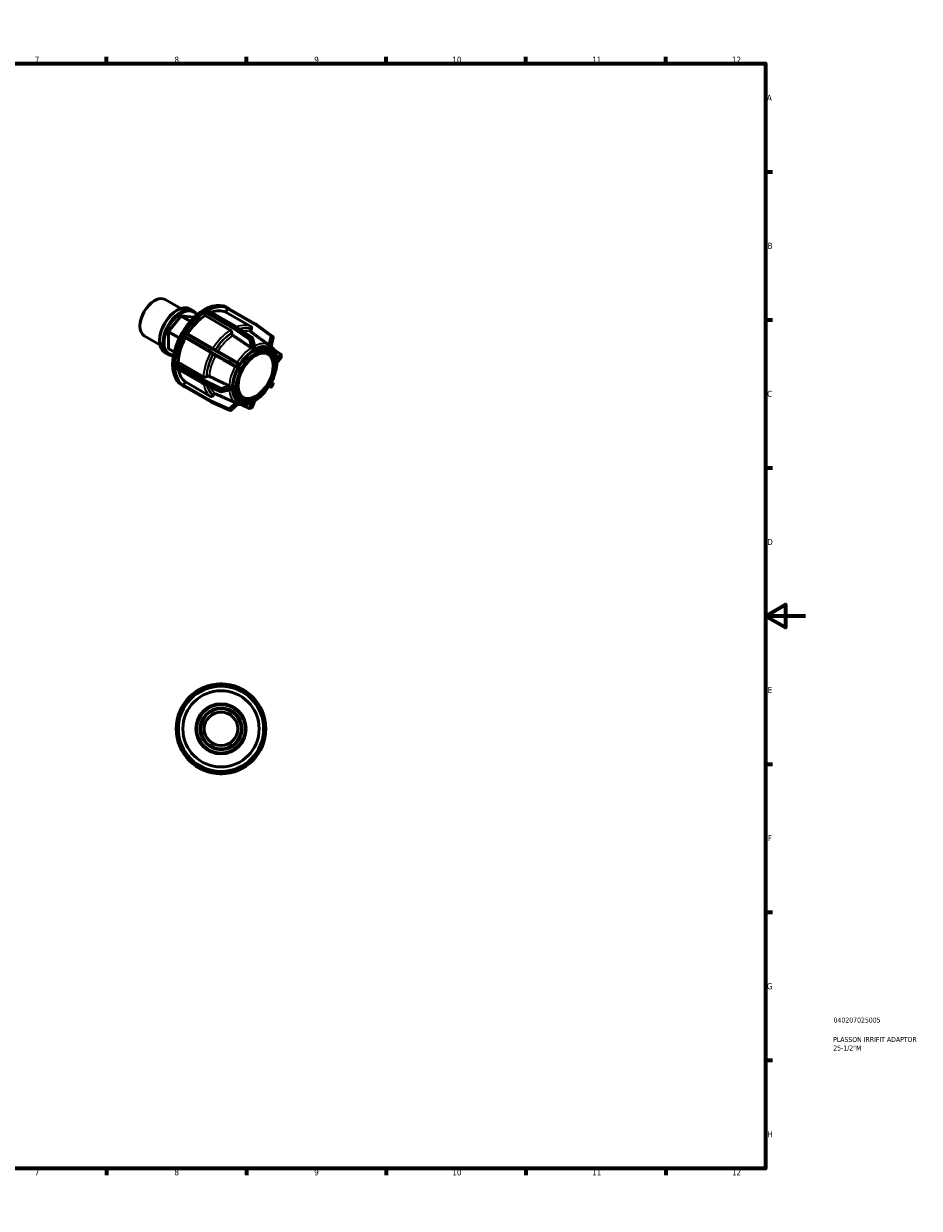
# Model space of a CAD drawing. Header units: millimetres. Extents: x 0 to 898, y 0 to 594.
# Tile 4 of 4: x 449 to 898, y 0 to 594. Entities that reach past the tile are written whole.
import ezdxf

# ---------------------------------------------------------------- set-up
doc = ezdxf.new("R2010")
doc.units = ezdxf.units.MM
for name, color, linetype, lineweight in [('Border (ANSI)', 7, 'Continuous', 70), ('Title (ISO)', 7, 'Continuous', 50), ('Visible (ANSI)', 7, 'Continuous', 50), ('Visible Narrow (ANSI)', 7, 'Continuous', 35)]:
    doc.layers.add(name, color=color, linetype=linetype, lineweight=lineweight)
doc.styles.add('Note Text (ANSI)', font='tahoma.ttf')
doc.styles.add('Note Text (ISO)', font='tahoma.ttf')

# ---------------------------------------------------------------- blocks, each defined once
blk = doc.blocks.new('Borders Default Border')
at = {"layer": 'Border (ANSI)'}
for p, q in [((70.08, 574), (70.08, 577.45)), ((140.17, 574), (140.17, 577.45)), ((210.25, 574), (210.25, 577.45)), ((280.33, 574), (280.33, 577.45)), ((350.42, 574), (350.42, 577.45)), ((490.58, 574), (490.58, 577.45)), ((560.67, 574), (560.67, 577.45)), ((630.75, 574), (630.75, 577.45)), ((700.83, 574), (700.83, 577.45)), ((770.92, 574), (770.92, 577.45)), ((20, 519.75), (16.55, 519.75)), ((821, 519.75), (824.45, 519.75)), ((20, 445.5), (16.55, 445.5)), ((821, 445.5), (824.45, 445.5)), ((20, 371.25), (16.55, 371.25)), ((821, 371.25), (824.45, 371.25)), ((20, 222.75), (16.55, 222.75)), ((821, 222.75), (824.45, 222.75)), ((20, 148.5), (16.55, 148.5)), ((821, 148.5), (824.45, 148.5)), ((20, 74.25), (16.55, 74.25)), ((821, 74.25), (824.45, 74.25)), ((70.08, 20), (70.08, 16.55)), ((140.17, 20), (140.17, 16.55)), ((210.25, 20), (210.25, 16.55)), ((280.33, 20), (280.33, 16.55)), ((350.42, 20), (350.42, 16.55)), ((490.58, 20), (490.58, 16.55)), ((560.67, 20), (560.67, 16.55)), ((630.75, 20), (630.75, 16.55)), ((700.83, 20), (700.83, 16.55)), ((770.92, 20), (770.92, 16.55))]:
    blk.add_line(p, q, dxfattribs=at)
at = {"layer": 'Border (ANSI)', "flags": 128}
for points in [[(420.5, 594), (420.5, 574), (414.73, 584), (426.27, 584), (420.5, 574)], [(20, 20), (20, 574), (821, 574), (821, 20), (20, 20)], [(0, 297), (20, 297), (10, 302.77), (10, 291.23), (20, 297)], [(841, 297), (821, 297), (831, 302.77), (831, 291.23), (821, 297)], [(420.5, 0), (420.5, 20), (414.73, 10), (426.27, 10), (420.5, 20)]]:
    blk.add_lwpolyline(points, dxfattribs=at)
at = {"layer": 'Border (ANSI)', "attachment_point": 7, "style": 'Note Text (ANSI)'}
for s, insert, char_height in [('1', (34.35, 574.4), 3.05), ('2', (104.2, 574.4), 3.05), ('3', (174.26, 574.34), 3.05), ('4', (244.23, 574.4), 3.05), ('5', (314.48, 574.34), 3.05), ('6', (384.49, 574.34), 3.05), ('7', (454.6, 574.4), 3.05), ('8', (524.63, 574.33), 3.05), ('9', (594.7, 574.34), 3.05), ('10', (663.96, 574.34), 3.048), ('11', (734.04, 574.4), 3.048), ('12', (804.13, 574.4), 3.048), ('A', (16.78, 555.35), 3.05), ('A', (821.63, 555.35), 3.05), ('B', (17.15, 481.1), 3.05), ('B', (821.99, 481.1), 3.05), ('C', (16.95, 406.8), 3.05), ('C', (821.8, 406.8), 3.05), ('D', (16.96, 332.6), 3.05), ('D', (821.81, 332.6), 3.05), ('E', (17.21, 258.35), 3.05), ('E', (822.05, 258.35), 3.05), ('F', (17.29, 184.1), 3.05), ('F', (822.14, 184.1), 3.05), ('G', (16.81, 109.79), 3.05), ('G', (821.66, 109.79), 3.05), ('H', (16.97, 35.6), 3.05), ('H', (821.81, 35.6), 3.05), ('1', (34.35, 16.55), 3.05), ('2', (104.2, 16.55), 3.05), ('3', (174.26, 16.49), 3.05), ('4', (244.23, 16.55), 3.05), ('5', (314.48, 16.49), 3.05), ('6', (384.49, 16.49), 3.05), ('7', (454.6, 16.55), 3.05), ('8', (524.63, 16.48), 3.05), ('9', (594.7, 16.49), 3.05), ('10', (663.96, 16.49), 3.048), ('11', (734.04, 16.55), 3.048), ('12', (804.13, 16.55), 3.048)]:
    blk.add_mtext(s, dxfattribs=dict(at, insert=insert, char_height=char_height))
blk = doc.blocks.new('Title Blocks ISO')
at = {"layer": 'Title (ISO)', "color": 232, "true_color": 0xca0064, "style": 'Note Text (ISO)'}
for tag, p in [('PART_NUMBER_001', (34.08, 73.13)), ('DESCRIPTION_001', (33.84, 63.4)), ('DESCRIPTION_002', (33.91, 59.12))]:
    blk.add_attdef(tag, p, '', height=2.5, dxfattribs=at)

msp = doc.modelspace()

# ---------------------------------------------------------------- linework, layer by layer
at = {"layer": 'Visible (ANSI)'}
for p, q in [((514.394, 454.962), (514.69, 455.133)), ((519.947, 455.664), (527.779, 451.154)), ((550.823, 451.757), (551.685, 451.26)), ((527.87, 447.343), (521.711, 439.684)), ((525.702, 450.157), (525.998, 450.328)), ((528.127, 447.491), (527.87, 447.343)), ((527.87, 447.343), (532.523, 444.664)), ((532.695, 444.86), (528.127, 447.491)), ((534.286, 446.926), (528.127, 447.491)), ((532.306, 450.965), (533.976, 450.003)), ((534.286, 446.926), (534.534, 446.783)), ((539.97, 447.656), (539.97, 449.112)), ((552.631, 440.366), (539.97, 447.656)), ((540.324, 449.725), (540.766, 449.979)), ((540.766, 449.979), (541.208, 450.234)), ((541.457, 450.258), (554.809, 442.569)), ((550.313, 449.421), (551.203, 450.963)), ((562.973, 442.13), (550.313, 449.421)), ((565.055, 443.563), (551.703, 451.251)), ((507.31, 442.659), (507.31, 442.318)), ((521.711, 439.684), (521.582, 439.353)), ((527.15, 436.552), (521.711, 439.684)), ((554.84, 442.55), (563.597, 436.621)), ((563.012, 440.566), (563.179, 440.856)), ((565.681, 443.199), (565.056, 443.562)), ((565.724, 443.171), (573.94, 437.19)), ((509.49, 437.504), (517.322, 432.994)), ((517.142, 435.291), (517.142, 434.949)), ((521.582, 439.353), (526.996, 436.236)), ((521.582, 439.353), (521.582, 431.13)), ((529.203, 437.572), (529.516, 438.113)), ((530.094, 436.477), (529.203, 436.994)), ((529.516, 438.113), (529.828, 438.654)), ((542.754, 429.186), (530.094, 436.477)), ((530.328, 438.942), (543.68, 431.254)), ((553.338, 438.866), (553.338, 439.139)), ((563.8, 436.336), (564.93, 432.098)), ((574.132, 436.669), (573.035, 432.082)), ((519.758, 429.173), (521.428, 428.212)), ((524.516, 429.441), (521.582, 431.13)), ((521.582, 431.13), (521.711, 430.947)), ((521.711, 430.947), (524.492, 429.345)), ((543.68, 431.254), (552.979, 425.896)), ((544.129, 428.391), (543.962, 428.488)), ((563.775, 430.329), (563.774, 430.332)), ((563.774, 430.33), (563.775, 430.329)), ((564.57, 430.787), (563.775, 430.329)), ((565.366, 431.246), (564.57, 430.787)), ((565.365, 431.248), (565.366, 431.246)), ((570.668, 430.232), (572.195, 429.352)), ((571.903, 431.88), (571.904, 431.879)), ((571.904, 431.879), (571.904, 431.882)), ((572.466, 431.553), (571.904, 431.879)), ((573.029, 431.227), (572.466, 431.553)), ((573.029, 431.227), (573.028, 431.227)), ((573.029, 431.229), (573.029, 431.227)), ((577.948, 428.293), (574.505, 430.656)), ((578.165, 426.859), (578.165, 427.881)), ((524.856, 422.422), (524.856, 422.933)), ((524.856, 421.911), (524.856, 422.422)), ((525.21, 423.546), (526.469, 424.271)), ((526.469, 424.271), (539.129, 416.981)), ((552.98, 425.896), (556.138, 424.068)), ((556.674, 422.459), (556.111, 421.485)), ((557.236, 423.433), (556.674, 422.459)), ((557.234, 423.434), (557.236, 423.433)), ((575.736, 425.227), (575.737, 425.227)), ((575.737, 423.387), (575.736, 423.388)), ((575.737, 425.227), (575.738, 425.228)), ((575.737, 424.307), (575.737, 425.227)), ((575.737, 423.387), (575.737, 424.307)), ((575.738, 423.389), (575.737, 423.387)), ((578.054, 426.544), (576.015, 424.027)), ((538.312, 413.993), (524.96, 421.682)), ((540.545, 416.981), (540.781, 417.117)), ((556.111, 421.485), (556.109, 421.486)), ((528.367, 412.76), (529.527, 412.092)), ((529.203, 412.858), (530.094, 414.401)), ((529.516, 412.099), (529.203, 412.28)), ((529.828, 411.917), (529.516, 412.099)), ((543.181, 404.228), (529.829, 411.917)), ((530.094, 414.401), (542.754, 407.11)), ((547.867, 409.374), (538.344, 413.976)), ((552.446, 410.478), (548.214, 409.342)), ((553.401, 412.365), (553.403, 412.366)), ((553.403, 410.526), (553.401, 410.525)), ((553.403, 412.366), (553.403, 411.446)), ((553.403, 412.366), (553.403, 412.366)), ((553.403, 411.446), (553.403, 410.526)), ((571.904, 412.32), (571.903, 412.32)), ((571.904, 412.32), (572.466, 413.294)), ((571.904, 412.319), (571.904, 412.32)), ((572.038, 412.231), (572.771, 411.809)), ((572.466, 413.294), (573.029, 414.268)), ((573.028, 414.269), (573.029, 414.268)), ((573.029, 414.268), (573.029, 414.268)), ((573.167, 414.184), (573.898, 413.756)), ((573.454, 411.992), (574.079, 413.075)), ((552.527, 400.1), (543.228, 404.204)), ((543.962, 407.571), (544.129, 407.86)), ((556.109, 404.525), (556.111, 404.526)), ((556.111, 404.526), (556.111, 404.527)), ((556.111, 404.526), (556.674, 404.2)), ((556.674, 404.2), (557.236, 403.873)), ((556.945, 406.401), (558.472, 405.521)), ((563.775, 404.507), (563.774, 404.508)), ((563.774, 404.506), (563.775, 404.507)), ((563.775, 404.507), (564.57, 404.965)), ((564.95, 404.862), (563.784, 401.827)), ((564.57, 404.965), (565.366, 405.424)), ((565.365, 405.424), (565.366, 405.424)), ((565.366, 405.424), (565.365, 405.422)), ((556.499, 403.441), (553.073, 400.194)), ((557.236, 403.873), (557.234, 403.872)), ((558.361, 402.878), (562.219, 401.046)), ((562.683, 401.065), (563.566, 401.574)), ((547.964, 262.927), (547.339, 262.927)), ((548.589, 262.927), (547.964, 262.927)), ((532.054, 256.337), (531.612, 255.895)), ((532.496, 256.779), (532.054, 256.337)), ((563.874, 256.337), (563.432, 256.779)), ((564.316, 255.895), (563.874, 256.337)), ((525.464, 241.052), (525.464, 240.427)), ((525.464, 240.427), (525.464, 239.802)), ((570.464, 240.427), (570.464, 241.052)), ((570.464, 239.802), (570.464, 240.427)), ((531.612, 224.959), (532.054, 224.517)), ((532.054, 224.517), (532.496, 224.076)), ((563.432, 224.076), (563.874, 224.517)), ((563.874, 224.517), (564.316, 224.959)), ((547.339, 217.927), (547.964, 217.927)), ((547.964, 217.927), (548.589, 217.927))]:
    msp.add_line(p, q, dxfattribs=at)
for radius in [22.5, 21.375, 19.125, 12.573, 12.154, 10.477, 10.058, 8.382]:
    msp.add_circle((547.964, 240.427), radius, dxfattribs=at)
for centre, start, end in [((554.56, 442.136), 55.901415, 60.064008), ((564.805, 443.129), 59.872355, 60.064008), ((565.43, 442.767), 53.943399, 59.872355), ((563.317, 436.207), 14.922076, 55.901415), ((573.646, 436.785), 346.546006, 53.943399), ((577.665, 427.881), 0, 55.538765), ((552.729, 425.463), 59.937399, 60.052822), ((577.665, 426.859), 321.000959, 0), ((538.561, 414.426), 240.064008, 244.209918), ((573.021, 412.242), 240.076672, 329.999959), ((573.646, 413.325), 329.999959, 59.669876), ((543.43, 404.662), 240.064008, 246.183161), ((548.085, 409.824), 244.209918, 285.030976), ((552.729, 400.557), 246.183161, 313.464294), ((562.433, 401.498), 244.60591, 299.935992), ((563.317, 402.007), 299.935992, 338.967906), ((547.339, 262.427), 90, 102.560723), ((548.589, 262.427), 77.439277, 90), ((531.965, 255.542), 135, 147.560723), ((532.849, 256.426), 122.439277, 135), ((563.078, 256.426), 45, 57.560723), ((563.962, 255.542), 32.439277, 45), ((525.964, 241.052), 167.439277, 180), ((525.964, 239.802), 180, 192.560723), ((569.964, 241.052), 0, 12.560723), ((569.964, 239.802), 347.439277, 0), ((531.965, 225.313), 212.439277, 225), ((532.849, 224.429), 225, 237.560723), ((563.078, 224.429), 302.439277, 315), ((563.962, 225.313), 315, 327.560723), ((547.339, 218.427), 257.439277, 270), ((548.589, 218.427), 270, 282.560723)]:
    msp.add_arc(centre, 0.5, start, end, dxfattribs=at)
for centre, major_axis, start_param, end_param in [((514.718, 446.584), (-5.229, -9.08), 3.1415927, 6.2831853), ((514.422, 446.755), (-5.019, -8.716), 3.9289245, 5.4958534), ((526.032, 440.069), (-6.274, -10.896), 3.1415927, 6.2831853), ((527.702, 439.107), (6.274, 10.896), 5.9140056, 9.7939577), ((539.595, 432.259), (11.228, 19.498), 0, 3.1415927), ((540.766, 431.584), (11.228, 19.498), 0.0306826, 0.7508481), ((525.736, 440.24), (-6.065, -10.532), 3.9289245, 5.4958534), ((527.998, 438.937), (-6.065, -10.532), 2.8210072, 6.6037707), ((540.766, 431.584), (-11.228, -19.498), 3.9576734, 4.677839), ((540.766, 431.584), (-10.105, -17.548), 3.9806413, 4.6547007), ((540.324, 449.316), (0.25, 0.433), 1.0026904, 2.3542608), ((540.324, 449.316), (-0.25, -0.433), 3.9250571, 4.1442831), ((541.208, 449.825), (-0.25, -0.433), 3.7058311, 3.9250571), ((541.208, 449.825), (0.25, 0.433), 0, 0.5642385), ((540.766, 431.584), (10.105, 17.548), 0.0536505, 0.6160413), ((551.453, 450.818), (0.25, 0.433), 0.2172923, 1.5688626), ((551.453, 450.818), (0.25, 0.433), 0, 0.2172923), ((540.766, 431.584), (-11.228, -19.498), 4.7430716, 5.4632371), ((540.766, 431.584), (-10.105, -17.548), 4.7660394, 5.4402693), ((529.453, 437.427), (-0.25, -0.433), 4.9296812, 6.2812516), ((529.453, 437.427), (-0.25, -0.433), 4.7104553, 4.9296812), ((530.078, 438.509), (-0.25, -0.433), 4.4912293, 4.7104553), ((530.078, 438.509), (0.25, 0.433), 0, 1.3496367), ((564.57, 417.876), (7.485, 12.999), 5.2920673, 10.4158959), ((563.806, 418.316), (6.862, 11.916), 0, 0.9303532), ((563.806, 418.316), (7.485, 12.999), 5.7658801, 6.2323499), ((525.21, 423.137), (-0.25, -0.433), 5.2766275, 5.4958534), ((525.21, 422.115), (-0.25, -0.433), 5.4958534, 5.7150794), ((525.21, 423.137), (0.25, 0.433), 0.7834645, 2.1350348), ((525.21, 422.115), (-0.25, -0.433), 5.7150794, 6.2831853), ((540.766, 431.584), (-11.228, -19.498), 5.5284698, 6.2486353), ((540.766, 431.584), (-10.105, -17.548), 5.6621658, 6.2256674), ((529.453, 412.713), (-0.25, -0.433), 4.7104553, 6.0620256), ((529.453, 412.713), (-0.25, -0.433), 6.0620256, 6.2812516), ((563.806, 418.316), (-6.862, -11.916), 5.3528321, 6.2831853), ((563.806, 418.316), (-7.485, -12.999), 0.0508354, 0.5173052)]:
    msp.add_ellipse(centre, major_axis=major_axis, ratio=0.5780931, start_param=start_param, end_param=end_param, dxfattribs=at)
for major_axis in [(-6.862, -11.916), (-6.238, -10.832)]:
    msp.add_ellipse((565.334, 417.437), major_axis=major_axis, ratio=0.5780931, dxfattribs=at)
for points, knots in [([(553.338, 439.139), (553.338, 439.241), (553.317, 439.371), (553.25, 439.597), (553.192, 439.731), (553.069, 439.945), (552.982, 440.062), (552.82, 440.233), (552.718, 440.315), (552.631, 440.366)], [-0.1482177, -0.1482177, -0.1482177, -0.1482177, -0.11111154, -0.11111154, -0.07403969, -0.07403969, -0.03700521, -0.03700521, 0, 0, 0, 0]), ([(563.158, 439.33), (563.092, 439.379), (563.03, 439.446), (562.929, 439.6), (562.883, 439.722), (562.847, 439.944), (562.85, 440.085), (562.898, 440.321), (562.95, 440.459), (563.012, 440.566)], [0.30488866, 0.30488866, 0.30488866, 0.30488866, 0.33345719, 0.33345719, 0.37049592, 0.37049592, 0.40757713, 0.40757713, 0.44468953, 0.44468953, 0.44468953, 0.44468953]), ([(563.179, 440.856), (563.241, 440.963), (563.293, 441.101), (563.341, 441.337), (563.344, 441.477), (563.308, 441.7), (563.262, 441.821), (563.148, 441.996), (563.06, 442.08), (562.973, 442.13)], [-0.1482177, -0.1482177, -0.1482177, -0.1482177, -0.11111154, -0.11111154, -0.07403969, -0.07403969, -0.03700521, -0.03700521, 0, 0, 0, 0]), ([(553.983, 437.679), (553.912, 437.727), (553.837, 437.792), (553.694, 437.943), (553.607, 438.06), (553.483, 438.274), (553.425, 438.409), (553.358, 438.634), (553.338, 438.765), (553.338, 438.866)], [0.30488866, 0.30488866, 0.30488866, 0.30488866, 0.33345719, 0.33345719, 0.37049592, 0.37049592, 0.40757713, 0.40757713, 0.44468953, 0.44468953, 0.44468953, 0.44468953]), ([(543.962, 428.488), (543.9, 428.524), (543.807, 428.578), (543.626, 428.683), (543.506, 428.752), (543.295, 428.874), (543.167, 428.948), (542.958, 429.069), (542.841, 429.136), (542.754, 429.186)], [-0.1482177, -0.1482177, -0.1482177, -0.1482177, -0.11111154, -0.11111154, -0.07403969, -0.07403969, -0.03700521, -0.03700521, 0, 0, 0, 0]), ([(545.274, 427.73), (545.198, 427.774), (545.109, 427.825), (544.924, 427.932), (544.796, 428.006), (544.585, 428.127), (544.465, 428.197), (544.284, 428.302), (544.191, 428.356), (544.129, 428.391)], [0.30488866, 0.30488866, 0.30488866, 0.30488866, 0.33345719, 0.33345719, 0.37049592, 0.37049592, 0.40757713, 0.40757713, 0.44468953, 0.44468953, 0.44468953, 0.44468953]), ([(563.968, 431.133), (563.963, 431.13), (563.957, 431.126), (563.934, 431.115), (563.913, 431.111), (563.852, 431.112), (563.814, 431.123), (563.707, 431.159), (563.619, 431.2), (563.445, 431.29), (563.366, 431.334), (563.261, 431.396), (563.231, 431.415), (563.185, 431.445), (563.168, 431.457), (563.152, 431.468)], [-0.20337242, -0.20337242, -0.20337242, -0.20337242, -0.19935072, -0.19935072, -0.18742446, -0.18742446, -0.17074471, -0.17074471, -0.13832755, -0.13832755, -0.11191371, -0.11191371, -0.10070271, -0.10070271, -0.09389383, -0.09389383, -0.09389383, -0.09389383]), ([(564.852, 431.642), (564.697, 431.569), (564.546, 431.49), (564.405, 431.408), (564.263, 431.327), (564.115, 431.234), (563.968, 431.133)], [-0.06015344, -0.06015344, -0.06015344, -0.06015344, 0, 0, 0, 0.06015344, 0.06015344, 0.06015344, 0.06015344]), ([(564.93, 432.098), (564.939, 432.061), (564.946, 432.023), (564.958, 431.907), (564.952, 431.833), (564.931, 431.746), (564.92, 431.716), (564.894, 431.675), (564.882, 431.661), (564.862, 431.647), (564.857, 431.645), (564.852, 431.642)], [-0.092391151, -0.092391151, -0.092391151, -0.092391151, -0.078044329, -0.078044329, -0.048309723, -0.048309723, -0.033244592, -0.033244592, -0.023071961, -0.023071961, -0.019995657, -0.019995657, -0.019995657, -0.019995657]), ([(572.305, 432.365), (572.302, 432.366), (572.3, 432.367), (572.291, 432.372), (572.284, 432.377), (572.264, 432.396), (572.252, 432.411), (572.209, 432.473), (572.173, 432.537), (572.084, 432.686), (572.025, 432.779), (571.907, 432.925), (571.856, 432.98), (571.789, 433.04), (571.774, 433.053), (571.759, 433.065)], [-0.1245938, -0.1245938, -0.1245938, -0.1245938, -0.12276333, -0.12276333, -0.11643154, -0.11643154, -0.1052724, -0.1052724, -0.07604975, -0.07604975, -0.04251859, -0.04251859, -0.01920941, -0.01920941, -0.01220094, -0.01220094, -0.01220094, -0.01220094]), ([(572.93, 432.002), (572.826, 432.079), (572.722, 432.147), (572.622, 432.205), (572.522, 432.263), (572.415, 432.318), (572.305, 432.365)], [-0.06015344, -0.06015344, -0.06015344, -0.06015344, 0, 0, 0, 0.06015344, 0.06015344, 0.06015344, 0.06015344]), ([(573.035, 432.082), (573.031, 432.066), (573.026, 432.053), (573.009, 432.018), (572.993, 432), (572.968, 431.99), (572.959, 431.989), (572.944, 431.993), (572.938, 431.996), (572.931, 432.001), (572.93, 432.002), (572.93, 432.002)], [-0.170750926, -0.170750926, -0.170750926, -0.170750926, -0.159848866, -0.159848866, -0.138916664, -0.138916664, -0.129815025, -0.129815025, -0.123893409, -0.123893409, -0.123300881, -0.123300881, -0.123300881, -0.123300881]), ([(576.014, 425.414), (575.987, 426.013), (575.924, 426.594), (575.725, 427.71), (575.589, 428.245), (575.243, 429.26), (575.033, 429.74), (574.538, 430.635), (574.254, 431.049), (573.671, 431.73), (573.385, 432.011), (573.077, 432.261)], [4.76375643, 4.76375643, 4.76375643, 4.76375643, 4.8971498, 4.8971498, 5.03054317, 5.03054317, 5.16393654, 5.16393654, 5.29732991, 5.29732991, 5.40644527, 5.40644527, 5.40644527, 5.40644527]), ([(555.891, 422.19), (555.889, 422.186), (555.887, 422.183), (555.878, 422.168), (555.87, 422.157), (555.844, 422.13), (555.824, 422.115), (555.749, 422.073), (555.676, 422.052), (555.502, 422.026), (555.392, 422.022), (555.206, 422.046), (555.133, 422.064), (555.048, 422.1), (555.03, 422.11), (555.012, 422.12)], [-0.1245938, -0.1245938, -0.1245938, -0.1245938, -0.12276333, -0.12276333, -0.11643154, -0.11643154, -0.1052724, -0.1052724, -0.07604975, -0.07604975, -0.04251859, -0.04251859, -0.01920941, -0.01920941, -0.01220094, -0.01220094, -0.01220094, -0.01220094]), ([(556.516, 423.273), (556.398, 423.094), (556.287, 422.914), (556.187, 422.741), (556.087, 422.567), (555.986, 422.382), (555.891, 422.19)], [-0.06015344, -0.06015344, -0.06015344, -0.06015344, 0, 0, 0, 0.06015344, 0.06015344, 0.06015344, 0.06015344]), ([(556.138, 424.068), (556.176, 424.046), (556.213, 424.017), (556.316, 423.921), (556.375, 423.841), (556.472, 423.672), (556.507, 423.59), (556.541, 423.467), (556.549, 423.416), (556.545, 423.35), (556.541, 423.33), (556.53, 423.299), (556.525, 423.287), (556.517, 423.275), (556.516, 423.274), (556.516, 423.273)], [-0.23494444, -0.23494444, -0.23494444, -0.23494444, -0.21940053, -0.21940053, -0.1891516, -0.1891516, -0.15984887, -0.15984887, -0.13891666, -0.13891666, -0.12981503, -0.12981503, -0.12389341, -0.12389341, -0.12330088, -0.12330088, -0.12330088, -0.12330088]), ([(564.938, 404.854), (566.103, 405.59), (567.245, 406.512), (569.404, 408.647), (570.42, 409.86), (572.249, 412.481), (573.061, 413.889), (574.417, 416.784), (574.96, 418.272), (575.732, 421.211), (575.96, 422.663), (576.016, 424.042)], [3.1900791, 3.1900791, 3.1900791, 3.1900791, 3.4848667, 3.4848667, 3.7796542, 3.7796542, 4.0744418, 4.0744418, 4.3692294, 4.3692294, 4.664017, 4.664017, 4.664017, 4.664017]), ([(576.016, 425.163), (576.016, 425.169), (576.016, 425.176), (576.015, 425.202), (576.015, 425.226), (576.016, 425.297), (576.016, 425.342), (576.015, 425.393), (576.014, 425.404), (576.014, 425.414)], [-0.203372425, -0.203372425, -0.203372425, -0.203372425, -0.19935072, -0.19935072, -0.187424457, -0.187424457, -0.170744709, -0.170744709, -0.166631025, -0.166631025, -0.166631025, -0.166631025]), ([(576.016, 424.042), (576.016, 424.05), (576.016, 424.062), (576.015, 424.092), (576.015, 424.106), (576.016, 424.13), (576.016, 424.135), (576.016, 424.141)], [-0.048048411, -0.048048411, -0.048048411, -0.048048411, -0.033244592, -0.033244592, -0.023071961, -0.023071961, -0.019995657, -0.019995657, -0.019995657, -0.019995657]), ([(576.016, 424.141), (576.023, 424.324), (576.026, 424.5), (576.026, 424.664), (576.026, 424.828), (576.023, 424.997), (576.016, 425.163)], [0.87862144, 0.87862144, 0.87862144, 0.87862144, 0.93877487, 0.93877487, 0.93877487, 0.99892831, 0.99892831, 0.99892831, 0.99892831]), ([(539.129, 416.981), (539.216, 416.93), (539.34, 416.883), (539.568, 416.829), (539.713, 416.812), (539.96, 416.812), (540.105, 416.829), (540.334, 416.883), (540.457, 416.931), (540.545, 416.981)], [0, 0, 0, 0, 0.03700521, 0.03700521, 0.07403969, 0.07403969, 0.11111154, 0.11111154, 0.1482177, 0.1482177, 0.1482177, 0.1482177]), ([(540.781, 417.117), (540.868, 417.168), (540.992, 417.215), (541.22, 417.27), (541.366, 417.287), (541.613, 417.287), (541.758, 417.27), (541.96, 417.222), (542.055, 417.19), (542.132, 417.152)], [0.14822194, 0.14822194, 0.14822194, 0.14822194, 0.18533433, 0.18533433, 0.22241555, 0.22241555, 0.25945428, 0.25945428, 0.28802281, 0.28802281, 0.28802281, 0.28802281]), ([(552.106, 412.335), (552.108, 412.334), (552.11, 412.333), (552.133, 412.323), (552.154, 412.312), (552.211, 412.283), (552.248, 412.263), (552.378, 412.189), (552.472, 412.131), (552.627, 412.026), (552.688, 411.98), (552.753, 411.916), (552.774, 411.893), (552.797, 411.85), (552.802, 411.832), (552.804, 411.807), (552.804, 411.802), (552.804, 411.796)], [-0.13573172, -0.13573172, -0.13573172, -0.13573172, -0.13489674, -0.13489674, -0.12658783, -0.12658783, -0.1128789, -0.1128789, -0.07804433, -0.07804433, -0.04830972, -0.04830972, -0.03324459, -0.03324459, -0.02307196, -0.02307196, -0.01999566, -0.01999566, -0.01999566, -0.01999566]), ([(552.804, 410.774), (552.804, 410.768), (552.804, 410.762), (552.802, 410.736), (552.795, 410.716), (552.764, 410.663), (552.736, 410.635), (552.651, 410.564), (552.571, 410.518), (552.469, 410.484), (552.458, 410.481), (552.446, 410.478)], [-0.203372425, -0.203372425, -0.203372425, -0.203372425, -0.19935072, -0.19935072, -0.187424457, -0.187424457, -0.170744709, -0.170744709, -0.138327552, -0.138327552, -0.134279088, -0.134279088, -0.134279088, -0.134279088]), ([(552.804, 411.796), (552.79, 411.617), (552.783, 411.443), (552.783, 411.279), (552.783, 411.115), (552.79, 410.945), (552.804, 410.774)], [0.87862144, 0.87862144, 0.87862144, 0.87862144, 0.93877487, 0.93877487, 0.93877487, 0.99892831, 0.99892831, 0.99892831, 0.99892831]), ([(542.754, 407.11), (542.841, 407.06), (542.958, 407.026), (543.167, 407.015), (543.295, 407.036), (543.506, 407.117), (543.626, 407.19), (543.807, 407.349), (543.9, 407.464), (543.962, 407.571)], [0, 0, 0, 0, 0.03700521, 0.03700521, 0.07403969, 0.07403969, 0.11111154, 0.11111154, 0.1482177, 0.1482177, 0.1482177, 0.1482177]), ([(544.129, 407.86), (544.191, 407.967), (544.284, 408.082), (544.465, 408.241), (544.585, 408.314), (544.796, 408.395), (544.924, 408.416), (545.109, 408.406), (545.198, 408.386), (545.274, 408.353)], [0.14822194, 0.14822194, 0.14822194, 0.14822194, 0.18533433, 0.18533433, 0.22241555, 0.22241555, 0.25945428, 0.25945428, 0.28802281, 0.28802281, 0.28802281, 0.28802281]), ([(555.012, 404.057), (555.051, 404.042), (555.094, 404.028), (555.229, 403.994), (555.328, 403.979), (555.523, 403.964), (555.612, 403.964), (555.735, 403.963), (555.784, 403.962), (555.839, 403.955), (555.854, 403.952), (555.875, 403.944), (555.883, 403.941), (555.889, 403.936), (555.89, 403.936), (555.891, 403.935)], [-0.23505475, -0.23505475, -0.23505475, -0.23505475, -0.21940053, -0.21940053, -0.1891516, -0.1891516, -0.15984887, -0.15984887, -0.13891666, -0.13891666, -0.12981503, -0.12981503, -0.12389341, -0.12389341, -0.12330088, -0.12330088, -0.12330088, -0.12330088]), ([(555.891, 403.935), (555.986, 403.863), (556.087, 403.797), (556.187, 403.738), (556.287, 403.68), (556.398, 403.624), (556.516, 403.572)], [-0.06015344, -0.06015344, -0.06015344, -0.06015344, 0, 0, 0, 0.06015344, 0.06015344, 0.06015344, 0.06015344]), ([(556.363, 403.312), (556.732, 403.17), (557.116, 403.061), (557.994, 402.894), (558.495, 402.853), (559.515, 402.868), (560.035, 402.925), (561.086, 403.13), (561.617, 403.278), (562.681, 403.661), (563.215, 403.896), (563.747, 404.17)], [2.44786404, 2.44786404, 2.44786404, 2.44786404, 2.55662631, 2.55662631, 2.6899963, 2.6899963, 2.82336628, 2.82336628, 2.95673627, 2.95673627, 3.09010625, 3.09010625, 3.09010625, 3.09010625]), ([(563.747, 404.17), (563.769, 404.182), (563.79, 404.193), (563.839, 404.22), (563.869, 404.239), (563.918, 404.267), (563.936, 404.278), (563.958, 404.29), (563.963, 404.292), (563.968, 404.295)], [-0.058233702, -0.058233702, -0.058233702, -0.058233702, -0.048309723, -0.048309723, -0.033244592, -0.033244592, -0.023071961, -0.023071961, -0.019995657, -0.019995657, -0.019995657, -0.019995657]), ([(563.968, 404.295), (564.115, 404.372), (564.263, 404.454), (564.405, 404.535), (564.546, 404.617), (564.697, 404.707), (564.852, 404.804)], [0.87862144, 0.87862144, 0.87862144, 0.87862144, 0.93877487, 0.93877487, 0.93877487, 0.99892831, 0.99892831, 0.99892831, 0.99892831]), ([(564.852, 404.804), (564.858, 404.807), (564.863, 404.811), (564.884, 404.823), (564.898, 404.831), (564.923, 404.845), (564.932, 404.85), (564.938, 404.854)], [-0.203372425, -0.203372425, -0.203372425, -0.203372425, -0.19935072, -0.19935072, -0.187424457, -0.187424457, -0.175444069, -0.175444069, -0.175444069, -0.175444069]), ([(556.516, 403.572), (556.518, 403.571), (556.52, 403.57), (556.529, 403.566), (556.534, 403.561), (556.545, 403.548), (556.547, 403.538), (556.547, 403.502), (556.528, 403.469), (556.499, 403.441)], [-0.124593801, -0.124593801, -0.124593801, -0.124593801, -0.122763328, -0.122763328, -0.116431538, -0.116431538, -0.105272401, -0.105272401, -0.076221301, -0.076221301, -0.076221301, -0.076221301])]:
    msp.add_open_spline(points, degree=3, knots=knots, dxfattribs=at)
for points, weights in [([(563.129, 431.485), (558.706, 434.48), (553.983, 437.679)], [1, 1.00053417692, 1]), ([(571.737, 433.081), (567.588, 436.103), (563.158, 439.33)], [1, 1.00053417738, 1]), ([(554.987, 422.134), (550.289, 424.841), (545.274, 427.73)], [1, 1.00053417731, 1]), ([(542.132, 417.152), (547.269, 414.671), (552.08, 412.347)], [1, 1.00053417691, 1]), ([(545.274, 408.353), (550.289, 406.14), (554.987, 404.068)], [1, 1.00053417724, 1])]:
    msp.add_rational_spline(points, weights, degree=2, dxfattribs=at)
for points in [[(563.152, 431.468), (563.145, 431.474), (563.137, 431.479), (563.129, 431.485)], [(563.774, 430.332), (564.046, 430.484), (564.319, 430.643), (564.57, 430.787)], [(563.774, 430.33), (563.774, 430.33), (563.774, 430.331), (563.774, 430.332)], [(564.57, 430.787), (564.821, 430.932), (565.095, 431.088), (565.365, 431.248)], [(571.759, 433.065), (571.752, 433.07), (571.745, 433.076), (571.737, 433.081)], [(571.903, 431.88), (571.904, 431.88), (571.904, 431.881), (571.904, 431.882)], [(571.904, 431.882), (572.095, 431.767), (572.289, 431.656), (572.466, 431.553)], [(572.466, 431.553), (572.644, 431.45), (572.837, 431.337), (573.029, 431.229)], [(555.012, 422.12), (555.003, 422.125), (554.995, 422.13), (554.987, 422.134)], [(556.109, 421.486), (556.304, 421.816), (556.496, 422.151), (556.674, 422.459)], [(556.674, 422.459), (556.851, 422.766), (557.046, 423.101), (557.234, 423.434)], [(575.738, 425.228), (575.736, 424.913), (575.737, 424.597), (575.737, 424.307)], [(575.736, 425.227), (575.737, 425.227), (575.737, 425.228), (575.738, 425.228)], [(575.737, 424.307), (575.737, 424.605), (575.737, 424.913), (575.736, 425.227)], [(575.737, 424.307), (575.737, 424.017), (575.736, 423.7), (575.738, 423.389)], [(575.736, 423.388), (575.737, 423.701), (575.737, 424.009), (575.737, 424.307)], [(552.08, 412.347), (552.088, 412.343), (552.097, 412.339), (552.106, 412.335)], [(553.401, 412.365), (553.401, 412.365), (553.402, 412.366), (553.403, 412.366)], [(553.403, 411.446), (553.403, 411.736), (553.404, 412.053), (553.401, 412.365)], [(553.401, 410.525), (553.404, 410.84), (553.403, 411.156), (553.403, 411.446)], [(571.903, 412.32), (572.096, 412.652), (572.284, 412.979), (572.466, 413.294)], [(572.466, 413.294), (572.289, 412.987), (572.095, 412.652), (571.904, 412.319)], [(572.466, 413.294), (572.648, 413.609), (572.837, 413.936), (573.028, 414.269)], [(573.029, 414.268), (572.837, 413.937), (572.644, 413.602), (572.466, 413.294)], [(554.987, 404.068), (554.995, 404.064), (555.003, 404.061), (555.012, 404.057)], [(556.109, 404.525), (556.11, 404.525), (556.11, 404.526), (556.111, 404.527)], [(556.674, 404.2), (556.496, 404.303), (556.304, 404.416), (556.109, 404.525)], [(557.234, 403.872), (557.046, 403.985), (556.851, 404.097), (556.674, 404.2)], [(564.57, 404.965), (564.319, 404.821), (564.046, 404.664), (563.774, 404.506)], [(563.774, 404.508), (564.046, 404.663), (564.313, 404.817), (564.57, 404.965)], [(563.774, 404.506), (563.774, 404.506), (563.774, 404.507), (563.774, 404.508)], [(564.57, 404.965), (564.828, 405.114), (565.095, 405.267), (565.365, 405.424)], [(565.365, 405.422), (565.095, 405.268), (564.821, 405.11), (564.57, 404.965)]]:
    msp.add_open_spline(points, degree=3, dxfattribs=at)
at = {"layer": 'Visible Narrow (ANSI)'}
for p, q in [((539.97, 449.112), (553.322, 441.423)), ((553.676, 442.036), (540.324, 449.725)), ((541.208, 450.234), (554.56, 442.545)), ((551.203, 450.963), (564.555, 443.275)), ((553.322, 441.423), (562.08, 435.495)), ((554.56, 442.545), (553.676, 442.036)), ((553.707, 442.017), (554.59, 442.526)), ((562.464, 436.088), (553.707, 442.017)), ((554.59, 442.526), (563.348, 436.597)), ((564.555, 443.275), (572.771, 437.293)), ((565.085, 443.543), (565.71, 443.18)), ((573.301, 437.562), (565.085, 443.543)), ((565.71, 443.18), (573.926, 437.199)), ((542.555, 429.883), (529.203, 437.572)), ((529.203, 436.994), (542.555, 429.305)), ((529.828, 438.654), (543.18, 430.965)), ((562.08, 435.495), (563.152, 431.468)), ((563.348, 436.597), (562.464, 436.088)), ((562.765, 435.647), (563.649, 436.156)), ((563.968, 431.133), (562.765, 435.647)), ((563.649, 436.156), (564.852, 431.642)), ((572.771, 437.293), (571.759, 433.065)), ((572.305, 432.365), (573.438, 437.105)), ((574.063, 436.742), (572.93, 432.002)), ((573.926, 437.199), (573.301, 437.562)), ((573.438, 437.105), (574.063, 436.742)), ((543.18, 430.965), (542.555, 429.883)), ((542.555, 429.305), (551.854, 423.947)), ((542.587, 429.865), (543.212, 430.947)), ((551.886, 424.507), (542.587, 429.865)), ((543.212, 430.947), (552.511, 425.59)), ((574.714, 430.315), (577.665, 428.289)), ((577.665, 428.289), (575.958, 426.182)), ((576.016, 425.163), (578.118, 427.759)), ((578.118, 427.759), (578.118, 426.737)), ((524.856, 422.933), (538.208, 415.245)), ((538.208, 414.223), (524.856, 421.911)), ((538.561, 415.857), (525.21, 423.546)), ((551.854, 423.947), (555.012, 422.12)), ((552.511, 425.59), (551.886, 424.507)), ((552.351, 424.239), (552.976, 425.321)), ((555.891, 422.19), (552.351, 424.239)), ((552.976, 425.321), (556.516, 423.273)), ((578.118, 426.737), (576.016, 424.141)), ((548.085, 411.255), (538.561, 415.857)), ((542.555, 405.169), (529.203, 412.858)), ((529.203, 412.28), (542.555, 404.591)), ((543.18, 404.229), (529.828, 411.917)), ((538.208, 415.245), (538.208, 414.223)), ((538.24, 414.206), (538.24, 415.228)), ((538.24, 415.228), (547.763, 410.626)), ((547.763, 409.604), (538.24, 414.206)), ((547.763, 410.626), (547.763, 409.604)), ((552.106, 412.335), (548.085, 411.255)), ((548.296, 410.585), (552.804, 411.796)), ((552.804, 410.774), (548.296, 409.564)), ((548.296, 409.564), (548.296, 410.585)), ((572.771, 411.809), (572.038, 412.231)), ((572.042, 412.236), (572.771, 411.809)), ((573.438, 412.001), (572.307, 412.663)), ((572.932, 413.746), (574.063, 413.084)), ((574.063, 413.084), (573.438, 412.001)), ((551.854, 401.065), (542.555, 405.169)), ((542.555, 404.591), (543.18, 404.229)), ((543.212, 404.213), (542.587, 404.575)), ((542.587, 404.575), (551.886, 400.471)), ((552.511, 400.108), (543.212, 404.213)), ((555.012, 404.057), (551.854, 401.065)), ((552.351, 400.58), (555.891, 403.935)), ((562.765, 401.167), (563.968, 404.295)), ((564.852, 404.804), (563.649, 401.676)), ((551.886, 400.471), (552.511, 400.108)), ((552.976, 400.218), (552.351, 400.58)), ((556.516, 403.572), (552.976, 400.218)), ((562.08, 401.294), (558.78, 402.861)), ((563.057, 403.837), (562.08, 401.294)), ((563.649, 401.676), (562.765, 401.167))]:
    msp.add_line(p, q, dxfattribs=at)
for centre, major_axis, ratio, start_param, end_param in [((553.426, 424.294), (-10.105, -17.548), 0.5780931, 3.9806413, 4.6547029), ((553.676, 441.627), (-0.25, -0.433), 0.5780931, 3.9250571, 5.4958534), ((553.676, 441.627), (0.28, 0.414), 0.5257036, 0.8236123, 2.3944086), ((553.676, 441.627), (-0.25, 0.433), 0.5780931, 5.4124544, 5.4997209), ((554.56, 442.136), (0.25, 0.433), 0.5780931, 0, 0.7834645), ((554.56, 442.136), (0.25, -0.433), 0.5780931, 2.2708617, 2.3581282), ((554.56, 442.136), (0.28, 0.414), 0.5257036, 0, 0.8236123), ((553.426, 424.294), (10.105, 17.548), 0.5780931, 0.0536505, 0.6227014), ((554.133, 423.887), (9.606, 16.682), 0.5780931, 0.0565412, 0.5587656), ((554.133, 423.887), (9.44, 16.393), 0.5780931, 0.0575738, 0.5325219), ((554.779, 423.515), (8.943, 15.529), 0.5780931, 0.0608861, 0.4463876), ((564.805, 443.129), (0.25, 0.433), 0.5780931, 0, 1.5688626), ((564.805, 443.129), (0.294, 0.404), 0.5760308, 0.05975, 1.6305464), ((564.805, 443.129), (0.251, 0.432), 0.8159693, 6.1986482, 6.2831853), ((565.43, 442.767), (0.251, 0.432), 0.8159693, 6.1986482, 6.2831853), ((565.43, 442.767), (0.294, 0.404), 0.5760308, 0, 0.05975), ((554.133, 423.887), (9.606, 16.682), 0.5780931, 0.8419393, 1.5101242), ((554.133, 423.887), (-9.44, -16.393), 0.5780931, 3.9845646, 4.6506473), ((554.779, 423.515), (8.943, 15.529), 0.5780931, 0.8462843, 1.505632), ((562.433, 435.698), (-0.28, -0.414), 0.5257036, 3.9652049, 5.5360013), ((562.433, 435.698), (0.483, 0.129), 0.3434135, 3.8046469, 5.3754432), ((562.433, 435.698), (-0.25, 0.433), 0.5780931, 4.2779904, 5.4124544), ((563.317, 436.207), (0.28, 0.414), 0.5257036, 0, 0.8236123), ((563.317, 436.207), (0.25, -0.433), 0.5780931, 1.1363977, 2.2708617), ((563.317, 436.207), (0.483, 0.129), 0.3434135, 5.3754432, 6.2831853), ((563.925, 418.248), (8.378, 14.549), 0.5780931, 0.0651266, 0.7067934), ((573.021, 437.148), (0.294, 0.404), 0.5760308, 0.05975, 1.6305464), ((573.021, 437.148), (0.486, -0.116), 0.1992022, 0.5869079, 2.1577042), ((573.021, 437.148), (0.251, 0.432), 0.8159693, 5.0641842, 6.1986482), ((573.646, 436.785), (0.294, 0.404), 0.5760308, 0, 0.05975), ((573.646, 436.785), (0.251, 0.432), 0.8159693, 5.0641842, 6.1986482), ((573.646, 436.785), (0.486, -0.116), 0.1992022, 0, 0.5869079), ((553.426, 424.294), (-10.105, -17.548), 0.5780931, 4.7660394, 5.4402693), ((554.133, 423.887), (9.606, 16.682), 0.5780931, 1.6273375, 2.2957859), ((554.133, 423.887), (-9.44, -16.393), 0.5780931, 4.7699628, 5.4363459), ((554.779, 423.515), (8.943, 15.529), 0.5780931, 1.6316825, 2.2914409), ((542.805, 429.738), (-0.25, -0.433), 0.5780931, 4.7104553, 6.2812516), ((542.805, 429.738), (-0.25, -0.433), 0.5047769, 4.7105612, 6.2813575), ((542.805, 429.738), (-0.433, 0.25), 0.0015778, 5.2415132, 5.3287797), ((543.43, 430.82), (0.25, 0.433), 0.5780931, 0, 1.5688626), ((543.43, 430.82), (0.433, -0.25), 0.0015778, 2.0999206, 2.187187), ((543.43, 430.82), (0.25, 0.433), 0.5047769, 0, 1.5689685), ((563.925, 418.248), (-8.378, -14.549), 0.5780931, 3.9921174, 4.6433915), ((564.57, 417.876), (7.881, 13.685), 0.5780931, 0.7834645, 1.5688626), ((564.57, 417.876), (7.881, 13.685), 0.5780931, 6.2812516, 7.0666498), ((564.57, 417.876), (7.881, 13.685), 0.5780931, 5.4958534, 6.2812516), ((577.665, 427.881), (0.283, 0.412), 0.6262774, 0, 0.8310844), ((577.665, 427.881), (0.389, -0.315), 0.7409493, 0.540411, 2.1112073), ((577.665, 427.881), (0.5, 0), 0.5758617, 5.846853, 6.2831853), ((552.104, 424.38), (-0.25, -0.433), 0.5047769, 4.7105612, 6.2813575), ((552.104, 424.38), (-0.25, -0.433), 0.5690408, 0.0019188, 1.5727151), ((552.104, 424.38), (-0.433, 0.25), 0.0015778, 4.1070492, 5.2415132), ((563.925, 418.248), (-8.378, -14.549), 0.5780931, 4.7775156, 5.4287932), ((552.729, 425.463), (0.25, 0.433), 0.5047769, 0, 1.5689685), ((552.729, 425.463), (0.433, -0.25), 0.0015778, 0.9654566, 2.0999206), ((552.729, 425.463), (0.25, 0.433), 0.5690408, 4.7143078, 6.2831853), ((564.57, 417.876), (7.881, 13.685), 0.5780931, 1.5688626, 2.3542608), ((564.57, 417.876), (-7.881, -13.685), 0.5780931, 1.5688626, 2.3542608), ((577.665, 426.859), (0.389, -0.315), 0.7409493, 0, 0.540411), ((577.665, 426.859), (0.5, 0), 0.5758617, 5.846853, 6.2831853), ((538.561, 415.448), (-0.25, -0.433), 0.5780931, 3.9250571, 5.4958534), ((538.561, 415.448), (0.218, 0.45), 0.5255092, 0.7434844, 2.3142807), ((538.561, 415.448), (0.5, 0), 0.5758617, 3.9269908, 4.0142573), ((538.561, 414.426), (-0.5, 0), 0.5758617, 0.7853982, 0.8726646), ((538.561, 414.426), (-0.25, -0.433), 0.5780931, 5.4958534, 6.2831853), ((538.561, 414.426), (-0.218, -0.45), 0.5255092, 5.4558734, 6.2831853), ((553.426, 424.294), (-10.105, -17.548), 0.5780931, 5.6556398, 6.2256674), ((554.133, 423.887), (-9.606, -16.682), 0.5780931, 5.718911, 6.2227767), ((554.133, 423.887), (-9.44, -16.393), 0.5780931, 5.7448447, 6.2217441), ((554.779, 423.515), (-8.943, -15.529), 0.5780931, 5.8297617, 6.2184317), ((548.085, 410.846), (-0.218, -0.45), 0.5255092, 3.885077, 5.4558734), ((548.085, 410.846), (0.5, 0), 0.5758617, 4.0142573, 5.1487213), ((548.085, 410.846), (-0.13, 0.483), 0.3455103, 4.0517094, 5.6225057), ((563.925, 418.248), (-8.378, -14.549), 0.5780931, 5.5724451, 6.2141913), ((564.57, 417.876), (-7.881, -13.685), 0.5780931, 5.4958534, 6.2812516), ((564.57, 417.876), (-7.881, -13.685), 0.5780931, 0.7834645, 1.5688626), ((573.021, 412.242), (-0.252, -0.432), 0.9644798, 0.0059732, 1.5767695), ((573.021, 412.242), (-0.249, -0.433), 0.6470097, 6.2811159, 6.2831853), ((573.021, 412.242), (0.433, -0.25), 0.0015778, 0, 0.2673247), ((573.646, 413.325), (0.252, 0.432), 0.9644798, 4.7183622, 6.2831853), ((573.646, 413.325), (0.433, -0.25), 0.0015778, 0, 0.2673248), ((542.805, 405.024), (-0.25, -0.433), 0.5780931, 4.7104553, 6.2812516), ((542.805, 405.024), (-0.202, -0.457), 0.5757558, 4.6488009, 6.2195972), ((542.805, 405.024), (-0.251, -0.432), 0.8159693, 0.0027294, 0.0899959), ((543.43, 404.662), (-0.251, -0.432), 0.8159693, 0.0027294, 0.0899959), ((543.43, 404.662), (-0.25, -0.433), 0.5780931, 6.2812516, 6.2831853), ((543.43, 404.662), (-0.202, -0.457), 0.5757558, 6.2195972, 6.2831853), ((548.085, 409.824), (-0.5, 0), 0.5758617, 0.8726646, 2.0071286), ((548.085, 409.824), (-0.218, -0.45), 0.5255092, 5.4558734, 6.2831853), ((548.085, 409.824), (0.13, -0.483), 0.3455103, 0, 0.9101167), ((564.57, 417.876), (-7.881, -13.685), 0.5780931, 6.2812516, 7.0666498), ((552.104, 400.92), (-0.202, -0.457), 0.5757558, 4.6488009, 6.2195972), ((552.104, 400.92), (-0.344, 0.363), 0.1962368, 0.9829719, 2.5537683), ((552.104, 400.92), (-0.251, -0.432), 0.8159693, 0.0899959, 1.2244599), ((552.729, 400.557), (-0.251, -0.432), 0.8159693, 0.0899959, 1.2244599), ((552.729, 400.557), (-0.202, -0.457), 0.5757558, 6.2195972, 6.2831853), ((552.729, 400.557), (0.344, -0.363), 0.1962368, 5.6953609, 6.2831853), ((562.433, 401.498), (-0.214, -0.452), 0.626083, 5.4480661, 6.2831853), ((562.433, 401.498), (-0.467, 0.179), 0.7388525, 1.0311178, 2.6019142), ((562.433, 401.498), (0.25, -0.433), 0.5780931, 0, 0.438266), ((563.317, 402.007), (0.25, -0.433), 0.5780931, 0, 0.438266), ((563.317, 402.007), (0.467, -0.179), 0.7388525, 5.7435068, 6.2831853)]:
    msp.add_ellipse(centre, major_axis=major_axis, ratio=ratio, start_param=start_param, end_param=end_param, dxfattribs=at)

# ---------------------------------------------------------------- block references
msp.add_blockref('Borders Default Border', (0, 0))
msp.add_blockref('Title Blocks ISO', (821, 20)).add_auto_attribs({'PART_NUMBER_001': '040207025005', 'DESCRIPTION_001': 'PLASSON IRRIFIT ADAPTOR', 'DESCRIPTION_002': '25-1/2"M'})

doc.saveas('drawing.dxf')
